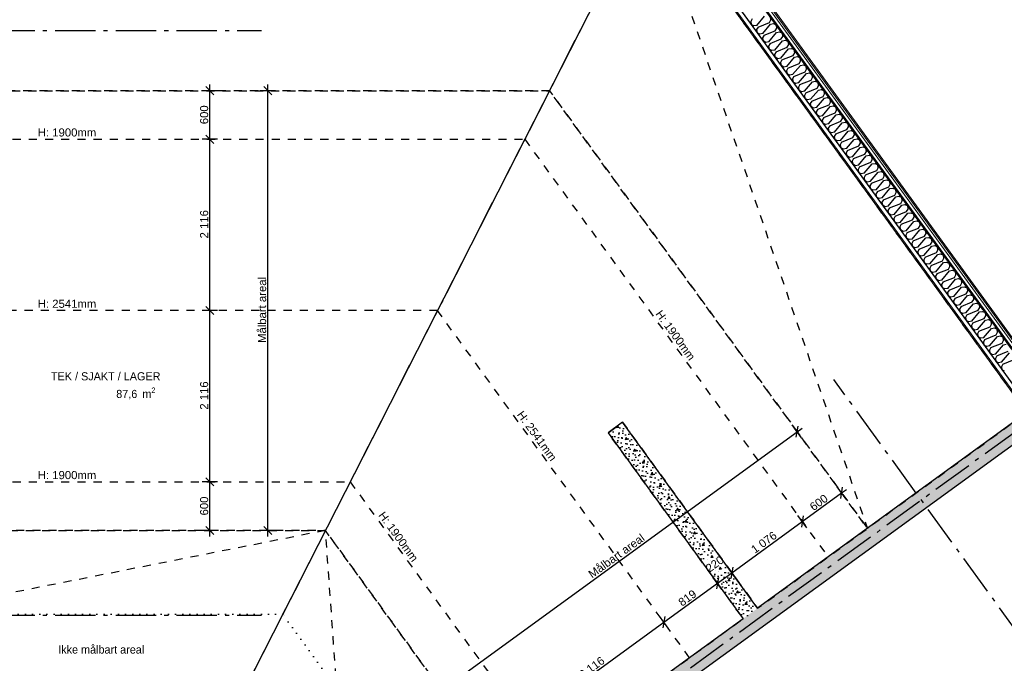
# Model space of a CAD drawing. Header units: millimetres. Extents: x -150 to 340869, y -1115 to 365939.
# Tile 149 of 193: x 317248 to 329411, y 344542 to 352490. Entities that reach past the tile are written whole.
import ezdxf
from ezdxf.enums import TextEntityAlignment as Align

# ---------------------------------------------------------------- set-up
doc = ezdxf.new("R2010")
doc.units = ezdxf.units.MM
doc.header["$LTSCALE"] = 0.5
doc.header["$MEASUREMENT"] = 0
for name, pattern in [('Akselinje', [1500, 1000, -200, 100, -200]), ('PLINE', [0]), ('Stipling', [400, 200, -200]), ('Tett prikk', [176.388884, 0, -176.388884])]:
    doc.linetypes.add(name, pattern=pattern)
for name, color, linetype in [('0(Nye konstruksjoner)', 7, 'Continuous'), ('232- Ikke-bærende yttervegger (Skravur)(Nye konstruksjoner)', 7, 'Continuous'), ('232- Ikke-bærende yttervegger(Nye konstruksjoner)', 7, 'Continuous'), ('255- Gulvoverflate(Nye konstruksjoner)', 7, 'Continuous'), ('26-- Yttertak(Nye konstruksjoner)', 7, 'Continuous'), ('82-- Modullinjer(Nye konstruksjoner)', 7, 'Continuous'), ('842-M___1_50 Målsetting bygning(Nye konstruksjoner)', 7, 'Continuous'), ('862- M___Nettoareal(Nye konstruksjoner)', 7, 'Continuous'), ('862- M___Nettoareal(Polylinje)(Nye konstruksjoner)', 7, 'Continuous'), ('862- M___Nettoareal(Tekst)(Nye konstruksjoner)', 7, 'Continuous')]:
    doc.layers.add(name, color=color, linetype=linetype)
doc.layers.add('235- Utvendig kledning og overflate(Nye konstruksjoner)', color=7, linetype='Continuous', lineweight=0)
doc.layers.add('236- Innvendig kledning og overflate(Nye konstruksjoner)', color=7, linetype='Continuous', lineweight=0)
doc.styles.add('GENERATED_STYLE_1', font='txt')
doc.styles.add('GENERATED_STYLE_2', font='arial.ttf')
doc.styles.add('GENERATED_STYLE_4', font='arial.ttf')
doc.dimstyles.new('GENERATED_STYLE__3', dxfattribs={"dimtxt": 100, "dimasz": 95, "dimexe": 0.18, "dimexo": 0.0625, "dimgap": 0, "dimtad": 1, "dimdec": 0, "dimzin": 0, "dimdsep": 46, "dimtxsty": 'GENERATED_STYLE_2', "dimblk": 'ARROWHEAD_6', "dimblk1": 'ARROWHEAD_6', "dimblk2": 'ARROWHEAD_6', "dimcen": 0.09, "dimse1": 1, "dimse2": 1, "dimclrd": 256, "dimclre": 256, "dimclrt": 256, "dimadec": 1, "dimazin": 0, "dimtfac": 1, "dimtdec": 4, "dimtmove": 0, "dimatfit": 3, "dimfxl": 1, "dimtolj": 1, "dimtzin": 0, "dimarcsym": 0})
pattern_1 = [(0, (0, 0), (0, 43.30127), [0, -25]), (0, (12.5, 21.65), (0, 43.30127), [0, -25])]

# ---------------------------------------------------------------- blocks, each defined once
blk = doc.blocks.new('TEK _ SJAKT _ LAGER__2', base_point=(318272, 347998))
at = {"layer": '862- M___Nettoareal(Polylinje)(Nye konstruksjoner)', "linetype": 'Stipling', "flags": 128}
blk.add_lwpolyline([(323793, 351613), (317111, 351613), (317111, 349453), (316891, 349453), (316891, 351613), (314485, 351613), (314485, 349448), (317111, 349448), (317111, 349228), (308761, 349228), (308761, 346182), (321025, 346182), (323326, 343016), (326186, 345093), (324518, 347389), (324696, 347518), (326364, 345222), (327720, 346208)], close=True, dxfattribs=at)
at = {"layer": '862- M___Nettoareal(Tekst)(Nye konstruksjoner)', "insert": (318441, 347948), "char_height": 100, "attachment_point": 1, "style": 'GENERATED_STYLE_1'}
blk.add_mtext('\\A1;{\\pql;\\pt0,2300;\\fAvenir Light|b0|i0|c0|p0;\\W1.000000;87,6\\fAvenir Light|b0|i0|c0|p0;\\W1.000000;\\A1{\\H.66x;\\S^  ;}\\fAvenir Light|b0|i0|c0|p0;\\W1.000000; m\\fAvenir Light|b0|i0|c0|p0;\\W1.000000;\\A1{\\H.66x;\\S2^  ;}}', dxfattribs=at)
at = {"layer": '862- M___Nettoareal(Tekst)(Nye konstruksjoner)', "style": 'GENERATED_STYLE_1'}
for tag, p in [('ROOM_NAME', (317635, 348136)), ('DUMMY_861', (318909, 348186)), ('DUMMY_862', (317635, 347998))]:
    blk.add_attdef(tag, text='', height=100, dxfattribs=at).set_placement(p, align=Align.TOP_LEFT)
blk = doc.blocks.new('Ikke målbart areal__3', base_point=(318272, 344617))
at = {"layer": '862- M___Nettoareal(Polylinje)(Nye konstruksjoner)', "linetype": 'Stipling', "flags": 128}
blk.add_lwpolyline([(308761, 346182), (308761, 345238), (308761, 343748), (319785, 343748), (321357, 341585), (323326, 343016), (321025, 346182)], close=True, dxfattribs=at)
at = {"layer": '862- M___Nettoareal(Tekst)(Nye konstruksjoner)', "style": 'GENERATED_STYLE_1'}
for tag, p in [('ROOM_NAME', (317724, 344762)), ('DUMMY_861', (318820, 344805)), ('DUMMY_862', (317724, 344617))]:
    blk.add_attdef(tag, text='', height=100, dxfattribs=at).set_placement(p, align=Align.TOP_LEFT)
blk = doc.blocks.new('Ikke målbart areal__4', base_point=(322265, 352861))
at = {"layer": '862- M___Nettoareal(Polylinje)(Nye konstruksjoner)', "linetype": 'Stipling', "flags": 128}
blk.add_lwpolyline([(325033, 354048), (317111, 354048), (317111, 351613), (323793, 351613), (327720, 346208), (329690, 347639)], close=True, dxfattribs=at)
at = {"layer": '862- M___Nettoareal(Tekst)(Nye konstruksjoner)', "insert": (322343, 352811), "char_height": 100, "attachment_point": 1, "style": 'GENERATED_STYLE_1'}
blk.add_mtext('\\A1;{\\pql;\\pt0,2300;\\fAvenir Light|b0|i0|c0|p0;\\W1.000000;35,6\\fAvenir Light|b0|i0|c0|p0;\\W1.000000;\\A1{\\H.66x;\\S^  ;}\\fAvenir Light|b0|i0|c0|p0;\\W1.000000; m\\fAvenir Light|b0|i0|c0|p0;\\W1.000000;\\A1{\\H.66x;\\S2^  ;}}', dxfattribs=at)
at = {"layer": '862- M___Nettoareal(Tekst)(Nye konstruksjoner)', "style": 'GENERATED_STYLE_1'}
for tag, p in [('ROOM_NAME', (321717, 353006)), ('DUMMY_861', (322813, 353049)), ('DUMMY_862', (321717, 352861))]:
    blk.add_attdef(tag, text='', height=100, dxfattribs=at).set_placement(p, align=Align.TOP_LEFT)
blk = doc.blocks.new('*X65')
at = {"layer": '232- Ikke-bærende yttervegger (Skravur)(Nye konstruksjoner)', "linetype": 'PLINE'}
for p, q in [((326296, 352500), (326278, 352468)), ((326354, 352420), (326450, 352535)), ((326509, 352455), (326527, 352487)), ((326527, 352487), (326522, 352526)), ((326278, 352468), (326285, 352431)), ((326318, 352413), (326285, 352431)), ((326354, 352420), (326318, 352413)), ((326369, 352399), (326351, 352367)), ((326351, 352367), (326358, 352329)), ((326369, 352399), (326509, 352455)), ((326428, 352318), (326524, 352433)), ((326524, 352433), (326560, 352441)), ((326560, 352441), (326596, 352424)), ((326582, 352353), (326600, 352385)), ((326600, 352385), (326596, 352424)), ((326392, 352311), (326358, 352329)), ((326428, 352318), (326392, 352311)), ((326443, 352297), (326425, 352265)), ((326425, 352265), (326432, 352228)), ((326443, 352297), (326582, 352353)), ((326501, 352217), (326598, 352332)), ((326517, 352196), (326656, 352252)), ((326598, 352332), (326634, 352339)), ((326634, 352339), (326670, 352323)), ((326656, 352252), (326674, 352284)), ((326674, 352284), (326670, 352323)), ((326465, 352210), (326432, 352228)), ((326501, 352217), (326465, 352210)), ((326517, 352196), (326499, 352164)), ((326499, 352164), (326506, 352126)), ((326539, 352108), (326506, 352126)), ((326575, 352115), (326672, 352230)), ((326591, 352094), (326730, 352150)), ((326649, 352014), (326745, 352129)), ((326672, 352230), (326708, 352238)), ((326708, 352238), (326743, 352221)), ((326730, 352150), (326748, 352182)), ((326748, 352182), (326743, 352221)), ((326745, 352129), (326781, 352136)), ((326781, 352136), (326817, 352120)), ((326822, 352081), (326817, 352120)), ((326575, 352115), (326539, 352108)), ((326591, 352094), (326573, 352062)), ((326573, 352062), (326580, 352025)), ((326613, 352007), (326580, 352025)), ((326649, 352014), (326613, 352007)), ((326664, 351993), (326804, 352049)), ((326723, 351912), (326819, 352027)), ((326804, 352049), (326822, 352081)), ((326819, 352027), (326855, 352035)), ((326855, 352035), (326891, 352018)), ((326895, 351979), (326891, 352018)), ((326664, 351993), (326646, 351961)), ((326646, 351961), (326653, 351923)), ((326687, 351905), (326653, 351923)), ((326723, 351912), (326687, 351905)), ((326738, 351891), (326720, 351859)), ((326738, 351891), (326877, 351947)), ((326796, 351811), (326893, 351926)), ((326877, 351947), (326895, 351979)), ((326893, 351926), (326929, 351933)), ((326929, 351933), (326965, 351917)), ((326951, 351846), (326969, 351878)), ((326969, 351878), (326965, 351917)), ((326720, 351859), (326727, 351822)), ((326760, 351804), (326727, 351822)), ((326796, 351811), (326760, 351804)), ((326812, 351790), (326794, 351758)), ((326794, 351758), (326801, 351720)), ((326812, 351790), (326951, 351846)), ((326870, 351709), (326966, 351824)), ((326966, 351824), (327003, 351832)), ((327003, 351832), (327038, 351815)), ((327025, 351744), (327043, 351776)), ((327043, 351776), (327038, 351815)), ((326834, 351702), (326801, 351720)), ((326870, 351709), (326834, 351702)), ((326886, 351688), (326867, 351656)), ((326867, 351656), (326874, 351619)), ((326886, 351688), (327025, 351744)), ((326944, 351608), (327040, 351723)), ((326959, 351587), (327098, 351643)), ((327040, 351723), (327076, 351730)), ((327076, 351730), (327112, 351714)), ((327098, 351643), (327117, 351675)), ((327117, 351675), (327112, 351714)), ((326908, 351601), (326874, 351619)), ((326944, 351608), (326908, 351601)), ((326959, 351587), (326941, 351555)), ((326941, 351555), (326948, 351517)), ((326981, 351499), (326948, 351517)), ((327018, 351507), (327114, 351621)), ((327033, 351485), (327172, 351541)), ((327091, 351405), (327188, 351520)), ((327114, 351621), (327150, 351629)), ((327150, 351629), (327186, 351612)), ((327172, 351541), (327190, 351573)), ((327190, 351573), (327186, 351612)), ((327188, 351520), (327224, 351527)), ((327224, 351527), (327259, 351511)), ((327264, 351472), (327259, 351511)), ((327018, 351507), (326981, 351499)), ((327033, 351485), (327015, 351453)), ((327015, 351453), (327022, 351416)), ((327055, 351398), (327022, 351416)), ((327091, 351405), (327055, 351398)), ((327107, 351384), (327246, 351440)), ((327165, 351304), (327261, 351418)), ((327246, 351440), (327264, 351472)), ((327261, 351418), (327298, 351426)), ((327298, 351426), (327333, 351409)), ((327338, 351370), (327333, 351409)), ((327107, 351384), (327089, 351352)), ((327089, 351352), (327096, 351314)), ((327129, 351296), (327096, 351314)), ((327165, 351304), (327129, 351296)), ((327181, 351282), (327162, 351250)), ((327181, 351282), (327320, 351338)), ((327239, 351202), (327335, 351317)), ((327320, 351338), (327338, 351370)), ((327335, 351317), (327371, 351324)), ((327371, 351324), (327407, 351308)), ((327393, 351237), (327412, 351269)), ((327412, 351269), (327407, 351308)), ((327162, 351250), (327169, 351213)), ((327203, 351195), (327169, 351213)), ((327239, 351202), (327203, 351195)), ((327254, 351181), (327236, 351149)), ((327236, 351149), (327243, 351111)), ((327254, 351181), (327393, 351237)), ((327313, 351101), (327409, 351215)), ((327409, 351215), (327445, 351223)), ((327445, 351223), (327481, 351206)), ((327467, 351135), (327485, 351167)), ((327485, 351167), (327481, 351206)), ((327276, 351093), (327243, 351111)), ((327313, 351101), (327276, 351093)), ((327328, 351079), (327310, 351047)), ((327310, 351047), (327317, 351010)), ((327328, 351079), (327467, 351135)), ((327386, 350999), (327483, 351114)), ((327402, 350978), (327541, 351034)), ((327483, 351114), (327519, 351121)), ((327519, 351121), (327554, 351105)), ((327541, 351034), (327559, 351066)), ((327559, 351066), (327554, 351105)), ((327350, 350992), (327317, 351010)), ((327386, 350999), (327350, 350992)), ((327402, 350978), (327384, 350946)), ((327384, 350946), (327391, 350908)), ((327424, 350890), (327391, 350908)), ((327460, 350898), (327556, 351012)), ((327476, 350876), (327615, 350932)), ((327534, 350796), (327630, 350911)), ((327556, 351012), (327593, 351020)), ((327593, 351020), (327628, 351003)), ((327615, 350932), (327633, 350964)), ((327633, 350964), (327628, 351003)), ((327630, 350911), (327666, 350918)), ((327666, 350918), (327702, 350902)), ((327707, 350863), (327702, 350902)), ((327460, 350898), (327424, 350890)), ((327476, 350876), (327457, 350844)), ((327457, 350844), (327464, 350807)), ((327498, 350789), (327464, 350807)), ((327534, 350796), (327498, 350789)), ((327549, 350775), (327688, 350831)), ((327608, 350695), (327704, 350809)), ((327688, 350831), (327707, 350863)), ((327704, 350809), (327740, 350817)), ((327740, 350817), (327776, 350800)), ((327780, 350761), (327776, 350800)), ((327549, 350775), (327531, 350743)), ((327531, 350743), (327538, 350705)), ((327571, 350687), (327538, 350705)), ((327608, 350695), (327571, 350687)), ((327623, 350673), (327605, 350641)), ((327623, 350673), (327762, 350729)), ((327681, 350593), (327778, 350708)), ((327762, 350729), (327780, 350761)), ((327778, 350708), (327814, 350715)), ((327814, 350715), (327849, 350699)), ((327836, 350628), (327854, 350660)), ((327854, 350660), (327849, 350699)), ((327605, 350641), (327612, 350604)), ((327645, 350586), (327612, 350604)), ((327681, 350593), (327645, 350586)), ((327697, 350572), (327679, 350540)), ((327679, 350540), (327686, 350502)), ((327697, 350572), (327836, 350628)), ((327755, 350492), (327851, 350606)), ((327851, 350606), (327888, 350614)), ((327888, 350614), (327923, 350597)), ((327910, 350526), (327928, 350558)), ((327928, 350558), (327923, 350597)), ((327719, 350484), (327686, 350502)), ((327755, 350492), (327719, 350484)), ((327771, 350470), (327752, 350438)), ((327752, 350438), (327759, 350401)), ((327771, 350470), (327910, 350526)), ((327829, 350390), (327925, 350505)), ((327844, 350369), (327983, 350425)), ((327925, 350505), (327961, 350512)), ((327961, 350512), (327997, 350496)), ((327983, 350425), (328002, 350457)), ((328002, 350457), (327997, 350496)), ((327793, 350383), (327759, 350401)), ((327829, 350390), (327793, 350383)), ((327844, 350369), (327826, 350337)), ((327826, 350337), (327833, 350299)), ((327866, 350281), (327833, 350299)), ((327903, 350289), (327999, 350404)), ((327918, 350267), (328057, 350323)), ((327976, 350187), (328073, 350302)), ((327999, 350404), (328035, 350411)), ((328035, 350411), (328071, 350394)), ((328057, 350323), (328075, 350355)), ((328075, 350355), (328071, 350394)), ((328073, 350302), (328109, 350309)), ((328109, 350309), (328144, 350293)), ((328149, 350254), (328144, 350293)), ((327903, 350289), (327866, 350281)), ((327918, 350267), (327900, 350235)), ((327900, 350235), (327907, 350198)), ((327940, 350180), (327907, 350198)), ((327976, 350187), (327940, 350180)), ((327992, 350166), (328131, 350222)), ((328050, 350086), (328146, 350201)), ((328131, 350222), (328149, 350254)), ((328146, 350201), (328182, 350208)), ((328182, 350208), (328218, 350191)), ((328223, 350152), (328218, 350191)), ((327992, 350166), (327974, 350134)), ((327974, 350134), (327981, 350096)), ((328014, 350078), (327981, 350096)), ((328050, 350086), (328014, 350078)), ((328065, 350064), (328047, 350032)), ((328065, 350064), (328205, 350120)), ((328124, 349984), (328220, 350099)), ((328205, 350120), (328223, 350152)), ((328220, 350099), (328256, 350106)), ((328256, 350106), (328292, 350090)), ((328278, 350019), (328296, 350051)), ((328296, 350051), (328292, 350090)), ((328047, 350032), (328054, 349995)), ((328088, 349977), (328054, 349995)), ((328124, 349984), (328088, 349977)), ((328139, 349963), (328121, 349931)), ((328121, 349931), (328128, 349893)), ((328139, 349963), (328278, 350019)), ((328197, 349883), (328294, 349998)), ((328294, 349998), (328330, 350005)), ((328330, 350005), (328366, 349988)), ((328352, 349917), (328370, 349949)), ((328370, 349949), (328366, 349988)), ((328161, 349875), (328128, 349893)), ((328197, 349883), (328161, 349875)), ((328213, 349861), (328195, 349829)), ((328195, 349829), (328202, 349792)), ((328213, 349861), (328352, 349917)), ((328271, 349781), (328368, 349896)), ((328287, 349760), (328426, 349816)), ((328368, 349896), (328404, 349903)), ((328404, 349903), (328439, 349887)), ((328426, 349816), (328444, 349848)), ((328444, 349848), (328439, 349887)), ((328235, 349774), (328202, 349792)), ((328271, 349781), (328235, 349774)), ((328287, 349760), (328269, 349728)), ((328269, 349728), (328276, 349690)), ((328309, 349672), (328276, 349690)), ((328345, 349680), (328441, 349795)), ((328360, 349658), (328500, 349714)), ((328419, 349578), (328515, 349693)), ((328441, 349795), (328477, 349802)), ((328477, 349802), (328513, 349785)), ((328500, 349714), (328518, 349746)), ((328518, 349746), (328513, 349785)), ((328515, 349693), (328551, 349700)), ((328551, 349700), (328587, 349684)), ((328345, 349680), (328309, 349672)), ((328360, 349658), (328342, 349626)), ((328342, 349626), (328349, 349589)), ((328383, 349571), (328349, 349589)), ((328419, 349578), (328383, 349571)), ((328434, 349557), (328573, 349613)), ((328492, 349477), (328589, 349592)), ((328573, 349613), (328591, 349645)), ((328591, 349645), (328587, 349684)), ((328589, 349592), (328625, 349599)), ((328625, 349599), (328661, 349582)), ((328665, 349544), (328661, 349582)), ((328434, 349557), (328416, 349525)), ((328416, 349525), (328423, 349487)), ((328456, 349469), (328423, 349487)), ((328492, 349477), (328456, 349469)), ((328508, 349455), (328490, 349423)), ((328508, 349455), (328647, 349511)), ((328566, 349375), (328662, 349490)), ((328647, 349511), (328665, 349544)), ((328662, 349490), (328699, 349497)), ((328699, 349497), (328734, 349481)), ((328721, 349410), (328739, 349442)), ((328739, 349442), (328734, 349481)), ((328490, 349423), (328497, 349386)), ((328530, 349368), (328497, 349386)), ((328566, 349375), (328530, 349368)), ((328582, 349354), (328563, 349322)), ((328563, 349322), (328570, 349284)), ((328582, 349354), (328721, 349410)), ((328640, 349274), (328736, 349389)), ((328736, 349389), (328772, 349396)), ((328772, 349396), (328808, 349379)), ((328794, 349308), (328813, 349341)), ((328813, 349341), (328808, 349379)), ((328604, 349266), (328570, 349284)), ((328640, 349274), (328604, 349266)), ((328655, 349252), (328637, 349220)), ((328637, 349220), (328644, 349183)), ((328655, 349252), (328794, 349308)), ((328714, 349172), (328810, 349287)), ((328729, 349151), (328868, 349207)), ((328810, 349287), (328846, 349294)), ((328846, 349294), (328882, 349278)), ((328868, 349207), (328886, 349239)), ((328886, 349239), (328882, 349278)), ((328677, 349165), (328644, 349183)), ((328714, 349172), (328677, 349165)), ((328729, 349151), (328711, 349119)), ((328711, 349119), (328718, 349081)), ((328751, 349063), (328718, 349081)), ((328787, 349071), (328884, 349186)), ((328803, 349049), (328942, 349105)), ((328861, 348969), (328957, 349084)), ((328884, 349186), (328920, 349193)), ((328920, 349193), (328955, 349176)), ((328942, 349105), (328960, 349138)), ((328960, 349138), (328955, 349176)), ((328957, 349084), (328994, 349091)), ((328994, 349091), (329029, 349075)), ((328787, 349071), (328751, 349063)), ((328803, 349049), (328785, 349017)), ((328785, 349017), (328792, 348980)), ((328825, 348962), (328792, 348980)), ((328861, 348969), (328825, 348962)), ((328877, 348948), (329016, 349004)), ((328935, 348868), (329031, 348983)), ((329016, 349004), (329034, 349036)), ((329034, 349036), (329029, 349075)), ((329031, 348983), (329067, 348990)), ((329067, 348990), (329103, 348973)), ((329108, 348935), (329103, 348973)), ((328877, 348948), (328858, 348916)), ((328858, 348916), (328865, 348878)), ((328899, 348860), (328865, 348878)), ((328935, 348868), (328899, 348860)), ((328950, 348846), (328932, 348814)), ((328950, 348846), (329089, 348902)), ((329009, 348766), (329105, 348881)), ((329089, 348902), (329108, 348935)), ((329105, 348881), (329141, 348888)), ((329141, 348888), (329177, 348872)), ((329163, 348801), (329181, 348833)), ((329181, 348833), (329177, 348872)), ((328932, 348814), (328939, 348777)), ((328972, 348759), (328939, 348777)), ((329009, 348766), (328972, 348759)), ((329024, 348745), (329006, 348713)), ((329006, 348713), (329013, 348675)), ((329024, 348745), (329163, 348801)), ((329082, 348665), (329179, 348780)), ((329179, 348780), (329215, 348787)), ((329215, 348787), (329250, 348771)), ((329237, 348699), (329255, 348732)), ((329255, 348732), (329250, 348771)), ((329046, 348657), (329013, 348675)), ((329082, 348665), (329046, 348657)), ((329098, 348643), (329080, 348611)), ((329080, 348611), (329087, 348574)), ((329098, 348643), (329237, 348699)), ((329156, 348563), (329252, 348678)), ((329172, 348542), (329311, 348598)), ((329252, 348678), (329289, 348685)), ((329289, 348685), (329324, 348669)), ((329311, 348598), (329329, 348630)), ((329329, 348630), (329324, 348669)), ((329120, 348556), (329087, 348574)), ((329156, 348563), (329120, 348556)), ((329172, 348542), (329153, 348510)), ((329153, 348510), (329160, 348472)), ((329194, 348454), (329160, 348472)), ((329230, 348462), (329326, 348577)), ((329245, 348440), (329384, 348496)), ((329304, 348360), (329400, 348475)), ((329326, 348577), (329362, 348584)), ((329362, 348584), (329398, 348568)), ((329384, 348496), (329403, 348529)), ((329403, 348529), (329398, 348568)), ((329400, 348475), (329436, 348483)), ((329230, 348462), (329194, 348454)), ((329245, 348440), (329227, 348408)), ((329227, 348408), (329234, 348371)), ((329267, 348353), (329234, 348371)), ((329304, 348360), (329267, 348353)), ((329319, 348339), (329458, 348395)), ((329377, 348259), (329474, 348374)), ((329319, 348339), (329301, 348307)), ((329301, 348307), (329308, 348270)), ((329341, 348251), (329308, 348270)), ((329377, 348259), (329341, 348251)), ((329393, 348237), (329375, 348205)), ((329393, 348237), (329532, 348293)), ((329375, 348205), (329382, 348168)), ((329415, 348150), (329382, 348168))]:
    blk.add_line(p, q, dxfattribs=at)
blk = doc.blocks.new('Standard grid marker[22]', base_point=(335201, 351507))
at = {"layer": '82-- Modullinjer(Nye konstruksjoner)', "linetype": 'Akselinje'}
blk.add_line((335039, 351390), (316720, 338080), dxfattribs=at)
at = {"layer": '82-- Modullinjer(Nye konstruksjoner)', "style": 'GENERATED_STYLE_4'}
for tag, p in [('AC_MarkerText_1_0', (335302, 351634)), ('AC_MarkerText_1_1', (316457, 337943))]:
    blk.add_attdef(tag, text='', height=100, rotation=360, dxfattribs=at).set_placement(p, align=Align.TOP_CENTER)
blk = doc.blocks.new('Standard grid marker[23]', base_point=(328965, 361765))
at = {"layer": '82-- Modullinjer(Nye konstruksjoner)', "linetype": 'Akselinje'}
blk.add_line((328874, 361587), (317524, 339310), dxfattribs=at)
at = {"layer": '82-- Modullinjer(Nye konstruksjoner)', "style": 'GENERATED_STYLE_4'}
for tag, p in [('AC_MarkerText_1_0', (329022, 361930)), ('AC_MarkerText_1_1', (317376, 339074))]:
    blk.add_attdef(tag, text='', height=100, rotation=360, dxfattribs=at).set_placement(p, align=Align.TOP_CENTER)
blk = doc.blocks.new('Standard grid marker[25]', base_point=(336671, 338557))
at = {"layer": '82-- Modullinjer(Nye konstruksjoner)', "linetype": 'Akselinje'}
for p, q in [((329039, 349061), (328922, 349223)), ((336554, 338719), (329039, 349061))]:
    blk.add_line(p, q, dxfattribs=at)
at = {"layer": '82-- Modullinjer(Nye konstruksjoner)', "style": 'GENERATED_STYLE_4'}
blk.add_attdef('AC_MarkerText_1', text='', height=100, rotation=360, dxfattribs=at).set_placement((336745, 338509), align=Align.TOP_CENTER)
blk = doc.blocks.new('Standard grid marker[27]', base_point=(335053, 337381))
at = {"layer": '82-- Modullinjer(Nye konstruksjoner)', "linetype": 'Akselinje'}
for p, q in [((327421, 347886), (327304, 348047)), ((334936, 337543), (327421, 347886))]:
    blk.add_line(p, q, dxfattribs=at)
at = {"layer": '82-- Modullinjer(Nye konstruksjoner)', "style": 'GENERATED_STYLE_4'}
blk.add_attdef('AC_MarkerText_1', text='', height=100, rotation=360, dxfattribs=at).set_placement((335127, 337333), align=Align.TOP_CENTER)
blk = doc.blocks.new('Standard grid marker[31]', base_point=(306235, 345138))
at = {"layer": '82-- Modullinjer(Nye konstruksjoner)', "linetype": 'Akselinje'}
for p, q in [((306435, 345138), (320035, 345138)), ((320035, 345138), (320235, 345138))]:
    blk.add_line(p, q, dxfattribs=at)
at = {"layer": '82-- Modullinjer(Nye konstruksjoner)', "style": 'GENERATED_STYLE_4'}
blk.add_attdef('AC_MarkerText_1', text='', height=100, dxfattribs=at).set_placement((306110, 345191), align=Align.TOP_CENTER)
blk = doc.blocks.new('*D159')
at = {"layer": '842-M___1_50 Målsetting bygning(Nye konstruksjoner)', "linetype": 'PLINE'}
for p, q in [((319692, 346782), (319504, 346782)), ((319548, 346832), (319648, 346732)), ((319598, 346182), (319598, 346782)), ((319692, 346182), (319504, 346182)), ((319548, 346232), (319648, 346132)), ((319598, 346107), (319598, 346182))]:
    blk.add_line(p, q, dxfattribs=at)
at = {"layer": '842-M___1_50 Målsetting bygning(Nye konstruksjoner)', "insert": (319578, 346368), "char_height": 100, "attachment_point": 7, "rotation": 90, "style": 'GENERATED_STYLE_2'}
blk.add_mtext('\\A1;{\\pql;\\fArial|b0|i0|c0|p0;\\W1.000000;600}', dxfattribs=at)
blk = doc.blocks.new('ARROWHEAD_6')
at = {"linetype": 'Continuous'}
for p, q in [((0, 0), (-1, 0)), ((-0.5, -0.5), (0.5, 0.5))]:
    blk.add_line(p, q, dxfattribs=at)
blk = doc.blocks.new('*D160')
at = {"layer": '842-M___1_50 Målsetting bygning(Nye konstruksjoner)', "linetype": 'PLINE'}
for p, q in [((319692, 348898), (319504, 348898)), ((319548, 348948), (319648, 348848)), ((319598, 346782), (319598, 348898)), ((319692, 346782), (319504, 346782)), ((319548, 346832), (319648, 346732))]:
    blk.add_line(p, q, dxfattribs=at)
at = {"layer": '842-M___1_50 Målsetting bygning(Nye konstruksjoner)', "insert": (319578, 347674), "char_height": 100, "attachment_point": 7, "rotation": 90, "style": 'GENERATED_STYLE_2'}
blk.add_mtext('\\A1;{\\pql;\\fArial|b0|i0|c0|p0;\\W1.000000;2\xa0116}', dxfattribs=at)
blk = doc.blocks.new('*D161')
at = {"layer": '842-M___1_50 Målsetting bygning(Nye konstruksjoner)', "linetype": 'PLINE'}
for p, q in [((319548, 351063), (319648, 350963)), ((319692, 351013), (319504, 351013)), ((319598, 348898), (319598, 351013)), ((319692, 348898), (319504, 348898)), ((319548, 348948), (319648, 348848))]:
    blk.add_line(p, q, dxfattribs=at)
at = {"layer": '842-M___1_50 Målsetting bygning(Nye konstruksjoner)', "insert": (319578, 349789), "char_height": 100, "attachment_point": 7, "rotation": 90, "style": 'GENERATED_STYLE_2'}
blk.add_mtext('\\A1;{\\pql;\\fArial|b0|i0|c0|p0;\\W1.000000;2\xa0116}', dxfattribs=at)
blk = doc.blocks.new('*D162')
at = {"layer": '842-M___1_50 Målsetting bygning(Nye konstruksjoner)', "linetype": 'PLINE'}
for p, q in [((319648, 351563), (319548, 351663)), ((319598, 351613), (319598, 351688)), ((319692, 351613), (319504, 351613)), ((319598, 351013), (319598, 351613)), ((319548, 351063), (319648, 350963)), ((319692, 351013), (319504, 351013))]:
    blk.add_line(p, q, dxfattribs=at)
at = {"layer": '842-M___1_50 Målsetting bygning(Nye konstruksjoner)', "insert": (319578, 351199), "char_height": 100, "attachment_point": 7, "rotation": 90, "style": 'GENERATED_STYLE_2'}
blk.add_mtext('\\A1;{\\pql;\\fArial|b0|i0|c0|p0;\\W1.000000;600}', dxfattribs=at)
blk = doc.blocks.new('*D164')
at = {"layer": '842-M___1_50 Målsetting bygning(Nye konstruksjoner)', "linetype": 'PLINE'}
for p, q in [((325260, 344974), (325150, 345125)), ((325216, 345119), (325194, 344980)), ((323493, 343806), (325205, 345050)), ((323549, 343730), (323438, 343882)), ((323504, 343876), (323482, 343736)), ((323008, 343453), (323493, 343806))]:
    blk.add_line(p, q, dxfattribs=at)
at = {"layer": '842-M___1_50 Målsetting bygning(Nye konstruksjoner)', "insert": (324203, 344346), "char_height": 100, "attachment_point": 7, "rotation": 36, "style": 'GENERATED_STYLE_2'}
blk.add_mtext('\\A1;{\\pql;\\fArial|b0|i0|c0|p0;\\W1.000000;2\xa0116}', dxfattribs=at)
blk = doc.blocks.new('*D165')
at = {"layer": '842-M___1_50 Målsetting bygning(Nye konstruksjoner)', "linetype": 'PLINE'}
for p, q in [((325923, 345455), (325812, 345607)), ((325879, 345601), (325856, 345461)), ((325868, 345531), (326045, 345660)), ((325205, 345050), (325868, 345531)), ((325260, 344974), (325150, 345125)), ((325216, 345119), (325194, 344980)), ((323493, 343806), (325205, 345050))]:
    blk.add_line(p, q, dxfattribs=at)
at = {"layer": '842-M___1_50 Målsetting bygning(Nye konstruksjoner)', "char_height": 100, "attachment_point": 7, "rotation": 36, "style": 'GENERATED_STYLE_2'}
for s, insert in [('\\A1;{\\pql;\\fArial|b0|i0|c0|p0;\\W1.000000;220}', (325770, 345658)), ('\\A1;{\\pql;\\fArial|b0|i0|c0|p0;\\W1.000000;819}', (325432, 345239))]:
    blk.add_mtext(s, dxfattribs=dict(at, insert=insert))
blk = doc.blocks.new('*D166')
at = {"layer": '842-M___1_50 Målsetting bygning(Nye konstruksjoner)', "linetype": 'PLINE'}
for p, q in [((326045, 345660), (326916, 346293)), ((326101, 345584), (325990, 345736)), ((326057, 345730), (326034, 345590)), ((325879, 345601), (325856, 345461)), ((325868, 345531), (326045, 345660))]:
    blk.add_line(p, q, dxfattribs=at)
blk = doc.blocks.new('*D167')
at = {"layer": '842-M___1_50 Målsetting bygning(Nye konstruksjoner)', "linetype": 'PLINE'}
for p, q in [((326045, 345660), (326916, 346293)), ((326972, 346217), (326861, 346369)), ((326927, 346363), (326905, 346223)), ((326057, 345730), (326034, 345590))]:
    blk.add_line(p, q, dxfattribs=at)
at = {"layer": '842-M___1_50 Målsetting bygning(Nye konstruksjoner)', "insert": (326330, 345892), "char_height": 100, "attachment_point": 7, "rotation": 36, "style": 'GENERATED_STYLE_2'}
blk.add_mtext('\\A1;{\\pql;\\fArial|b0|i0|c0|p0;\\W1.000000;1\xa0076}', dxfattribs=at)
blk = doc.blocks.new('*D168')
at = {"layer": '842-M___1_50 Målsetting bygning(Nye konstruksjoner)', "linetype": 'PLINE'}
for p, q in [((326916, 346293), (327402, 346646)), ((327457, 346570), (327347, 346722)), ((327391, 346576), (327413, 346716)), ((327402, 346646), (327462, 346690)), ((326045, 345660), (326916, 346293)), ((326972, 346217), (326861, 346369)), ((326927, 346363), (326905, 346223))]:
    blk.add_line(p, q, dxfattribs=at)
at = {"layer": '842-M___1_50 Målsetting bygning(Nye konstruksjoner)', "insert": (327055, 346418), "char_height": 100, "attachment_point": 7, "rotation": 36, "style": 'GENERATED_STYLE_2'}
blk.add_mtext('\\A1;{\\pql;\\fArial|b0|i0|c0|p0;\\W1.000000;600}', dxfattribs=at)
blk = doc.blocks.new('*D169')
at = {"layer": '842-M___1_50 Målsetting bygning(Nye konstruksjoner)', "linetype": 'PLINE'}
for p, q in [((320364, 351563), (320264, 351663)), ((320314, 351613), (320314, 351688)), ((320408, 351613), (320220, 351613)), ((320314, 346182), (320314, 351613)), ((320408, 346182), (320220, 346182)), ((320264, 346232), (320364, 346132)), ((320314, 346107), (320314, 346182))]:
    blk.add_line(p, q, dxfattribs=at)
at = {"layer": '842-M___1_50 Målsetting bygning(Nye konstruksjoner)', "insert": (320294, 348498), "char_height": 100, "attachment_point": 7, "rotation": 90, "style": 'GENERATED_STYLE_2'}
blk.add_mtext('\\A1;{\\pql;\\fArial|b0|i0|c0|p0;\\W1.000000;Målbart areal}', dxfattribs=at)
blk = doc.blocks.new('*D170')
at = {"layer": '842-M___1_50 Målsetting bygning(Nye konstruksjoner)', "linetype": 'PLINE'}
for p, q in [((322458, 344210), (326852, 347402)), ((326907, 347327), (326797, 347478)), ((326841, 347333), (326863, 347472)), ((326852, 347402), (326913, 347447)), ((322513, 344134), (322403, 344286)), ((322469, 344280), (322447, 344140)), ((322398, 344166), (322458, 344210))]:
    blk.add_line(p, q, dxfattribs=at)
at = {"layer": '842-M___1_50 Målsetting bygning(Nye konstruksjoner)', "insert": (324320, 345587), "char_height": 100, "attachment_point": 7, "rotation": 36, "style": 'GENERATED_STYLE_2'}
blk.add_mtext('\\A1;{\\pql;\\fArial|b0|i0|c0|p0;\\W1.000000;Målbart areal}', dxfattribs=at)
blk = doc.blocks.new('Standard grid marker[35]', base_point=(306235, 352358))
at = {"layer": '82-- Modullinjer(Nye konstruksjoner)', "linetype": 'Akselinje'}
for p, q in [((306435, 352358), (320035, 352358)), ((320035, 352358), (320235, 352358))]:
    blk.add_line(p, q, dxfattribs=at)
at = {"layer": '82-- Modullinjer(Nye konstruksjoner)', "style": 'GENERATED_STYLE_4'}
blk.add_attdef('AC_MarkerText_1', text='', height=100, dxfattribs=at).set_placement((306110, 352411), align=Align.TOP_CENTER)

msp = doc.modelspace()

# ---------------------------------------------------------------- hatches: boundary and pattern name
at = {"layer": '232- Ikke-bærende yttervegger (Skravur)(Nye konstruksjoner)', "linetype": 'Continuous'}
h = msp.add_hatch(dxfattribs=at)
h.set_pattern_fill('Skrålinjer_2', color=256, style=0, pattern_type=2)
h.set_pattern_definition([(171, (0, 0), (12.514757, 79.015067), [80, 0])])
h.paths.add_polyline_path([(325227.2, 354428.8), (335129.7, 340799.2), (335145.1, 340810.4), (325250.7, 354428.8)])
h = msp.add_hatch(dxfattribs=at)
h.set_pattern_fill('Prikker_tett', color=256, style=0, pattern_type=2)
h.set_pattern_definition(pattern_1)
h.paths.add_polyline_path([(325191, 354357.8), (335030.5, 340814.9), (335040.2, 340821.9), (325205.8, 354357.8)])
msp.add_hatch(color=256, dxfattribs=at).paths.add_polyline_path([(325064.1, 354108.8), (334682.7, 340870), (334683.5, 340870.6), (325065.4, 354108.8)])
h = msp.add_hatch(dxfattribs=at)
h.set_pattern_fill('Prikker_tett', color=256, style=0, pattern_type=2)
h.set_pattern_definition(pattern_1)
h.paths.add_polyline_path([(325033.1, 354047.8), (334597.5, 340883.5), (334608, 340891.1), (325049.1, 354047.8)])
h = msp.add_hatch(dxfattribs=at)
h.set_pattern_fill('Betong_strukturell', color=256, style=0, pattern_type=2)
h.set_pattern_definition([(36, (0, 0), (-183.25332, 252.22655), [30, -150.00001]), (36, (-18.8, 179), (-183.25332, 252.22655), [30, -150.00001]), (96, (0, 0), (310.06125, 32.58875), [30, -150.00001]), (96, (145.62, 105.8), (310.06125, 32.58875), [30, -150.00001]), (156, (24.27, 17.63), (126.80794, 284.8153), [30, -150.00001]), (156, (169.9, 123.43), (126.80794, 284.8153), [30, -150.00001]), (36, (-17.634, 24.27), (-35.267117, 48.541021), [0, -60.000002, 0, -90.000004]), (81, (6.637, 41.904), (-59.261303, 9.386068), [0, -45.000002, 0, -75.000003])])
h.paths.add_polyline_path([(329859.4, 347762.2), (321186.8, 341461.2), (321316.1, 341283.2), (329988.7, 347584.2)])
h = msp.add_hatch(dxfattribs=at)
h.set_pattern_fill('Betong_strukturell', color=256, style=0, pattern_type=2)
h.set_pattern_definition([(126, (0, 0), (252.22655, 183.25331), [30, -150.00001]), (126, (-179, -18.8), (252.22655, 183.25331), [30, -150.00001]), (186, (0, 0), (-32.58875, 310.06125), [30, -150.00001]), (186, (-105.8, 145.62), (-32.58875, 310.06125), [30, -150.00001]), (246, (-17.63, 24.27), (-284.8153, 126.80794), [30, -150.00001]), (246, (-123.43, 169.9), (-284.8153, 126.80794), [30, -150.00001]), (126, (-24.27, -17.634), (48.5410216, 35.2671165), [0, -60.000002, 0, -90.000004]), (171, (-41.904, 6.637), (9.386068, 59.261303), [0, -45.000002, 0, -75.000003])])
h.paths.add_polyline_path([(326363.7, 345222.4), (324695.5, 347518.4), (324517.5, 347389.1), (326185.7, 345093.1)])

# ---------------------------------------------------------------- linework, layer by layer
at = {"layer": '0(Nye konstruksjoner)', "linetype": 'PLINE'}
msp.add_line((319581.2, 343347.8), (325236.9, 354447.8), dxfattribs=at)
at = {"layer": '0(Nye konstruksjoner)', "linetype": 'Stipling'}
for points in [[(308760.9, 352171.8), (325033.1, 354047.8), (327720, 346207.8)], [(308760.9, 351013.4), (323486.9, 351013.4), (327234.6, 345855.1)], [(325523.1, 344611.7), (322409, 348897.8), (308760.9, 348897.8)], [(308760.9, 346782.3), (321331.1, 346782.3), (323811.6, 343368.2)], [(321356.7, 341584.6), (321025.4, 346182.3), (308760.9, 343747.8)]]:
    msp.add_lwpolyline(points, dxfattribs=at)
at = {"layer": '232- Ikke-bærende yttervegger(Nye konstruksjoner)', "linetype": 'PLINE'}
for p, q in [((325065.4, 354108.8), (334683.5, 340870.6)), ((334884.8, 341015.5), (325371.2, 354109.8)), ((325099, 354060.8), (334654.5, 340908.8))]:
    msp.add_line(p, q, dxfattribs=at)
at = {"layer": '232- Ikke-bærende yttervegger(Nye konstruksjoner)', "linetype": 'PLINE', "flags": 128}
for points in [[(329859.4, 347762.2), (326363.7, 345222.4)], [(321316.1, 341283.2), (329988.7, 347584.2)], [(324695.5, 347518.4), (324517.5, 347389.1)], [(326363.7, 345222.4), (324695.5, 347518.4)], [(324517.5, 347389.1), (326185.7, 345093.1)], [(326185.7, 345093.1), (321186.8, 341461.2)]]:
    msp.add_lwpolyline(points, dxfattribs=at)
at = {"layer": '235- Utvendig kledning og overflate(Nye konstruksjoner)', "linetype": 'PLINE'}
for p, q in [((335040.2, 340821.9), (325205.8, 354357.8)), ((335076.4, 340833.4), (325241.6, 354369.8)), ((335116.2, 340817.8), (325243.9, 354405.8))]:
    msp.add_line(p, q, dxfattribs=at)
at = {"layer": '235- Utvendig kledning og overflate(Nye konstruksjoner)', "linetype": 'PLINE', "flags": 128}
msp.add_lwpolyline([(335145.1, 340810.4), (325250.7, 354428.8)], dxfattribs=at)
at = {"layer": '236- Innvendig kledning og overflate(Nye konstruksjoner)', "linetype": 'PLINE'}
msp.add_line((325049.1, 354047.8), (334608, 340891.1), dxfattribs=at)
at = {"layer": '236- Innvendig kledning og overflate(Nye konstruksjoner)', "linetype": 'PLINE', "flags": 128}
msp.add_lwpolyline([(325033.1, 354047.8), (334597.5, 340883.5)], dxfattribs=at)
at = {"layer": '255- Gulvoverflate(Nye konstruksjoner)', "linetype": 'PLINE', "flags": 128}
msp.add_lwpolyline([(308450.9, 354357.8), (312050.9, 354357.8), (325191, 354357.8), (332914.5, 343727.4), (335030.5, 340814.9), (326196.1, 334396.3), (323365.9, 338291.7), (321018.9, 341522.1), (319627, 343437.8), (314670.9, 343437.8), (308450.9, 343437.8), (308450.9, 349447.8), (312260.9, 349447.8), (312260.9, 352047.8), (308450.9, 352047.8)], close=True, dxfattribs=at)
msp.add_lwpolyline([(308450.9, 354357.8), (312050.9, 354357.8), (325191, 354357.8), (332914.5, 343727.4), (335030.5, 340814.9), (326196.1, 334396.3), (323365.9, 338291.7), (321018.9, 341522.1), (319627, 343437.8), (314670.9, 343437.8), (308450.9, 343437.8), (308450.9, 349447.8), (312260.9, 349447.8), (312260.9, 352047.8), (308450.9, 352047.8)], close=True, dxfattribs=at)
at = {"layer": '26-- Yttertak(Nye konstruksjoner)', "linetype": 'Tett prikk', "flags": 128}
msp.add_lwpolyline([(320498.3, 345147.8), (314760.9, 345147.8), (314760.9, 343347.8), (319581.2, 343347.8), (320893.2, 341542), (322349.4, 342600)], close=True, dxfattribs=at)

# ---------------------------------------------------------------- block references
at = {"layer": '232- Ikke-bærende yttervegger(Nye konstruksjoner)'}
msp.add_blockref('*X65', (0, 0), dxfattribs=at)
at = {"layer": '82-- Modullinjer(Nye konstruksjoner)', "linetype": 'PLINE'}
for name, p in [('Standard grid marker[23]', (328965.2, 361765.1)), ('Standard grid marker[35]', (306234.8, 352357.8)), ('Standard grid marker[22]', (335201.2, 351507.3)), ('Standard grid marker[25]', (336671.1, 338556.8)), ('Standard grid marker[27]', (335053.1, 337381.2)), ('Standard grid marker[31]', (306234.8, 345137.8))]:
    msp.add_blockref(name, p, dxfattribs=at)
at = {"layer": '862- M___Nettoareal(Nye konstruksjoner)', "linetype": 'Continuous'}
msp.add_blockref('Ikke målbart areal__4', (322265.2, 352860.9), dxfattribs=at)
ref = msp.add_blockref('TEK _ SJAKT _ LAGER__2', (318271.8, 347997.8), dxfattribs=at)
ref.add_attrib('ROOM_NAME', 'TEK / SJAKT / LAGER', dxfattribs={"layer": '862- M___Nettoareal(Tekst)(Nye konstruksjoner)', "color": 7, "height": 100, "style": 'GENERATED_STYLE_1'}).set_placement((317634.6, 348136.2), align=Align.TOP_LEFT)
ref = msp.add_blockref('Ikke målbart areal__3', (318271.8, 344616.6), dxfattribs=at)
ref.add_attrib('ROOM_NAME', 'Ikke målbart areal', dxfattribs={"layer": '862- M___Nettoareal(Tekst)(Nye konstruksjoner)', "color": 7, "height": 100, "style": 'GENERATED_STYLE_1'}).set_placement((317723.9, 344762.2), align=Align.TOP_LEFT)

# ---------------------------------------------------------------- texts
at = {"layer": '0(Nye konstruksjoner)', "linetype": 'Continuous', "char_height": 100, "attachment_point": 7, "style": 'GENERATED_STYLE_2'}
for s, insert in [('\\A1;{\\pql;\\fArial|b0|i0|c0|p0;\\W1.000000;H: 1900mm }', (317472, 351046)), ('\\A1;{\\pql;\\fArial|b0|i0|c0|p0;\\W1.000000;H: 2541mm}', (317472, 348930.5)), ('\\A1;{\\pql;\\fArial|b0|i0|c0|p0;\\W1.000000;H: 1900mm}', (317472, 346814.9))]:
    msp.add_mtext(s, dxfattribs=dict(at, insert=insert))
at = {"layer": '0(Nye konstruksjoner)', "linetype": 'Continuous', "char_height": 100, "attachment_point": 7, "rotation": 306, "style": 'GENERATED_STYLE_2'}
for s, insert in [('\\A1;{\\pql;\\fArial|b0|i0|c0|p0;\\W1.000000;H: 1900mm }', (325095.5, 348854.8)), ('\\A1;{\\pql;\\fArial|b0|i0|c0|p0;\\W1.000000;H: 2541mm}', (323384, 347611.4)), ('\\A1;{\\pql;\\fArial|b0|i0|c0|p0;\\W1.000000;H: 1900mm}', (321672.5, 346367.9))]:
    msp.add_mtext(s, dxfattribs=dict(at, insert=insert))

# ---------------------------------------------------------------- dimensions: what is measured, and where the dimension line sits
at = {"layer": '842-M___1_50 Målsetting bygning(Nye konstruksjoner)', "linetype": 'Continuous'}
for base, p1, p2, angle, picture, middle, turn in [((320314.1, 351613.4), (318684, 346182.3), (318069.4, 351613.4), 90, '*D169', (320244.1, 348909.6), 90), ((326852, 347402.5), (323326.2, 343015.5), (327720, 346207.8), 36, '*D170', (324623.5, 345869.9), 36)]:
    dim = msp.add_linear_dim(base=base, p1=p1, p2=p2, angle=angle, text='Målbart areal', dimstyle='GENERATED_STYLE__3', dxfattribs=at)
    dim.commit()
    dim.dimension.update_dxf_attribs({"geometry": picture, "text_midpoint": middle, "dimtype": 160, "text_rotation": turn})
for base, p1, p2, angle, picture, middle, turn in [((319598.2, 351613.4), (320736.7, 351013.4), (322732.7, 351613.4), 90, '*D162', (319528.2, 351313.1), 90), ((319598.2, 351013.4), (321280.1, 348897.8), (320736.7, 351013.4), 90, '*D161', (319528.2, 349960.6), 90), ((319598.209, 348897.8304), (320797.8962, 346782.3263), (321280.1234, 348897.8304), 90, '*D160', (319528.209, 347845.1133), 90), ((319598.2, 346782.3), (320609.7, 346182.3), (320797.9, 346782.3), 90, '*D159', (319528.2, 346482.1), 90), ((327401.8, 346645.7), (327234.6, 345855.1), (327720, 346207.8), 36, '*D168', (327117.8, 346525.9), 36), ((326045.5, 345660.3), (326185.7, 345093.1), (326363.7, 345222.4), 36, '*D166', (325832.9, 345765.4), 36), ((326916.4, 346293.1), (326363.7, 345222.4), (327234.6, 345855.1), 36, '*D167', (326439.8, 346033.3), 36), ((325867.5, 345531), (325523.1, 344611.7), (326185.7, 345093.1), 36, '*D165', (325494.9, 345346.8), 36), ((325204.9, 345049.6), (323811.6, 343368.2), (325523.1, 344611.7), 36, '*D164', (324312.1, 344487.5), 36)]:
    dim = msp.add_linear_dim(base=base, p1=p1, p2=p2, angle=angle, dimstyle='GENERATED_STYLE__3', dxfattribs=at)
    dim.commit()
    dim.dimension.update_dxf_attribs({"geometry": picture, "text_midpoint": middle, "dimtype": 160, "text_rotation": turn})

doc.saveas('drawing.dxf')
